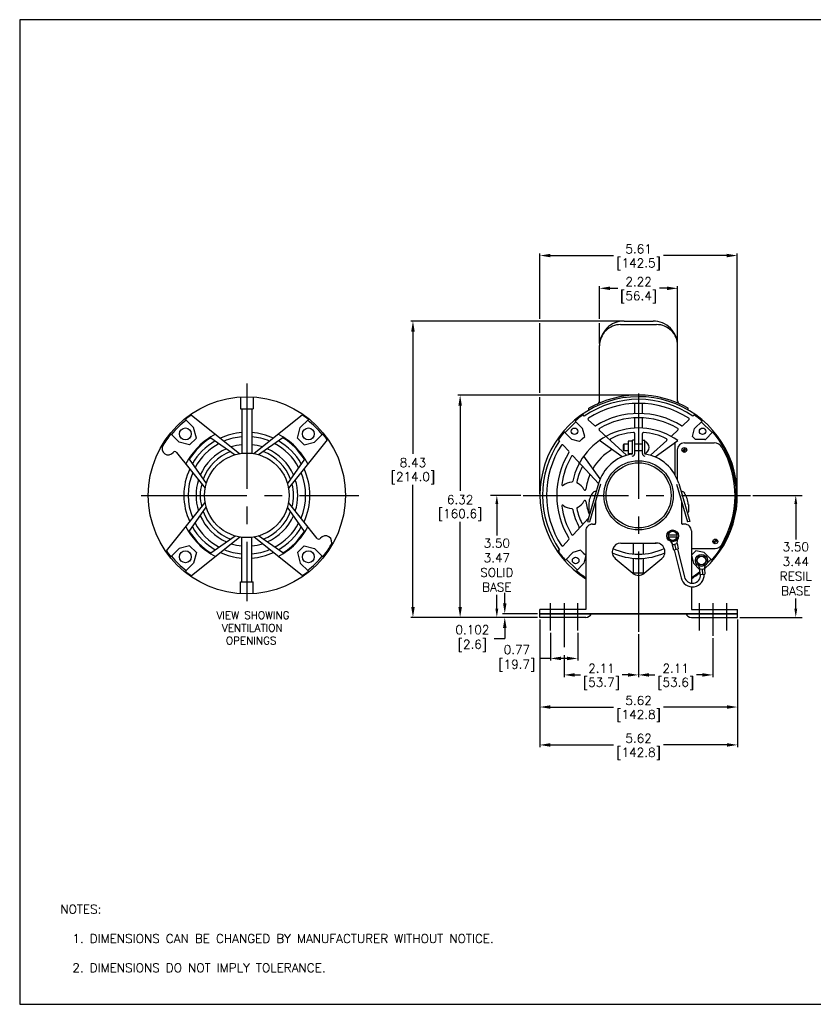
# Model space of a CAD drawing. Extents: x 897.4 to 937.4, y -8.5 to 19.5.
# Tile 1 of 2: x 897.4 to 920, y -8.5 to 19.5. Entities that reach past the tile are written whole.
import ezdxf

# ---------------------------------------------------------------- set-up
doc = ezdxf.new("R2010")
doc.units = 0
doc.header["$LTSCALE"] = 4
doc.header["$MEASUREMENT"] = 0
doc.linetypes.add('CENTER2', pattern=[1.125, 0.75, -0.125, 0.125, -0.125])
doc.layers.get('0').update_dxf_attribs({"linetype": 'CONTINUOUS'})
doc.layers.get('DEFPOINTS').update_dxf_attribs({"linetype": 'CONTINUOUS'})
for name, color, linetype in [('CENTER', 40, 'CENTER2'), ('DIMENSIONS', 140, 'CONTINUOUS'), ('DIMENSIONS @ 1', 140, 'CONTINUOUS'), ('TEXT', 140, 'CONTINUOUS'), ('TEXT @ 1', 140, 'CONTINUOUS')]:
    doc.layers.add(name, color=color, linetype=linetype)
doc.styles.add('ROMANS', font='romans.shx')
doc.styles.get("Standard").update_dxf_attribs({"font": 'romans.shx'})
doc.dimstyles.new('DIMSTYLE_1', dxfattribs={"dimtxt": 0.1, "dimasz": 0.15, "dimexe": 0.18, "dimexo": 0.0625, "dimgap": 0.09, "dimtad": 0, "dimtih": 1, "dimtoh": 1, "dimdec": 3, "dimzin": 4, "dimdsep": 46, "dimtxsty": 'Standard', "dimcen": 0.09, "dimadec": 0, "dimazin": 0, "dimtp": 0.005, "dimtm": 0.005, "dimtfac": 1, "dimtdec": 3, "dimtofl": 0, "dimtmove": 0, "dimatfit": 3, "dimfxl": 0, "dimtolj": 1, "dimtzin": 4, "dimarcsym": 0})
doc.dimstyles.get("Standard").update_dxf_attribs({"dimtxt": 0.25, "dimasz": 0.3, "dimexe": 0.0625, "dimexo": 0.0625, "dimgap": 0.0625, "dimtad": 0, "dimtih": 1, "dimtoh": 1, "dimzin": 0, "dimdsep": 46, "dimtxsty": 'Standard', "dimcen": 0, "dimadec": 0, "dimazin": 0, "dimtfac": 1, "dimtofl": 0, "dimtmove": 0, "dimatfit": 3, "dimfxl": 0, "dimtolj": 1, "dimtzin": 0, "dimarcsym": 0})

# ---------------------------------------------------------------- blocks, each defined once
blk = doc.blocks.new('*D2')
at = {"layer": 'DEFPOINTS', "color": 0}
for p in [(912.496, 2.092), (913.271, 2.092), (912.496, 1.302)]:
    blk.add_point(p, dxfattribs=at)
at = {"layer": 'TEXT', "color": 0, "lineweight": -2}
for p, q in [((912.496, 2.03), (912.496, 1.24)), ((913.271, 2.03), (913.271, 1.24)), ((912.496, 1.302), (912.196, 1.302)), ((912.971, 1.302), (912.796, 1.302))]:
    blk.add_line(p, q, dxfattribs=at)
at = {"layer": 'TEXT', "color": 0}
for points in [[(912.796, 1.352), (912.796, 1.252), (912.496, 1.302)], [(912.971, 1.352), (912.971, 1.252), (913.271, 1.302)]]:
    blk.add_solid(points, dxfattribs=at)
at = {"layer": 'TEXT', "color": 0, "insert": (911.455, 1.302), "char_height": 0.25, "attachment_point": 5}
blk.add_mtext('\\A1; 0.77\\P [19.7]', dxfattribs=at)
blk = doc.blocks.new('*D3')
at = {"layer": 'DEFPOINTS', "color": 0}
for p in [(915.002, 2.057), (912.888, 1.46), (912.888, 0.833)]:
    blk.add_point(p, dxfattribs=at)
at = {"layer": 'TEXT', "color": 0, "lineweight": -2}
for p, q in [((915.002, 1.994), (915.002, 0.77)), ((912.888, 1.397), (912.888, 0.77)), ((913.188, 0.833), (913.352, 0.833)), ((914.702, 0.833), (914.537, 0.833))]:
    blk.add_line(p, q, dxfattribs=at)
at = {"layer": 'TEXT', "color": 0}
for points in [[(913.188, 0.883), (913.188, 0.783), (912.888, 0.833)], [(914.702, 0.883), (914.702, 0.783), (915.002, 0.833)]]:
    blk.add_solid(points, dxfattribs=at)
at = {"layer": 'TEXT', "color": 0, "char_height": 0.25, "attachment_point": 5}
for s, insert in [('\\A1;2.11', (913.945, 1.02)), ('\\A1;[53.7]', (913.945, 0.58))]:
    blk.add_mtext(s, dxfattribs=dict(at, insert=insert))
blk = doc.blocks.new('*D4')
at = {"layer": 'DEFPOINTS', "color": 0}
for p in [(915.002, 2.057), (917.113, 1.941), (917.113, 0.833)]:
    blk.add_point(p, dxfattribs=at)
at = {"layer": 'TEXT', "color": 0, "lineweight": -2}
for p, q in [((915.002, 1.994), (915.002, 0.77)), ((917.113, 1.879), (917.113, 0.77)), ((915.302, 0.833), (915.465, 0.833)), ((916.813, 0.833), (916.649, 0.833))]:
    blk.add_line(p, q, dxfattribs=at)
at = {"layer": 'TEXT', "color": 0}
for points in [[(915.302, 0.883), (915.302, 0.783), (915.002, 0.833)], [(916.813, 0.883), (916.813, 0.783), (917.113, 0.833)]]:
    blk.add_solid(points, dxfattribs=at)
at = {"layer": 'TEXT', "color": 0, "char_height": 0.25, "attachment_point": 5}
for s, insert in [('\\A1;2.11', (916.057, 1.02)), ('\\A1;[53.6]', (916.057, 0.58))]:
    blk.add_mtext(s, dxfattribs=dict(at, insert=insert))
blk = doc.blocks.new('*D5')
at = {"layer": 'DEFPOINTS', "color": 0}
for p in [(912.191, 2.571), (911.198, 2.469), (912.191, 2.469)]:
    blk.add_point(p, dxfattribs=at)
at = {"layer": 'TEXT', "color": 0, "lineweight": -2}
for p, q in [((911.198, 2.871), (911.198, 3.171)), ((912.128, 2.571), (911.135, 2.571)), ((912.128, 2.469), (911.135, 2.469)), ((911.198, 2.169), (911.198, 1.869)), ((910.898, 1.869), (911.198, 1.869))]:
    blk.add_line(p, q, dxfattribs=at)
at = {"layer": 'TEXT', "color": 0}
for points in [[(911.148, 2.871), (911.248, 2.871), (911.198, 2.571)], [(911.148, 2.169), (911.248, 2.169), (911.198, 2.469)]]:
    blk.add_solid(points, dxfattribs=at)
at = {"layer": 'TEXT', "color": 0, "insert": (910.192, 1.869), "char_height": 0.25, "attachment_point": 5}
blk.add_mtext('\\A1; 0.102\\P [2.6]', dxfattribs=at)
blk = doc.blocks.new('*D0')
at = {"layer": 'DEFPOINTS', "color": 0}
for p in [(918.182, 5.94), (919.47, 5.94), (917.813, 2.469)]:
    blk.add_point(p, dxfattribs=at)
at = {"layer": 'DIMENSIONS', "color": 0, "lineweight": -2}
for p, q in [((918.245, 5.94), (919.65, 5.94)), ((919.47, 5.69), (919.47, 4.688)), ((919.47, 2.719), (919.47, 3.008)), ((917.875, 2.469), (919.65, 2.469))]:
    blk.add_line(p, q, dxfattribs=at)
at = {"layer": 'DIMENSIONS', "color": 0}
for points in [[(919.428, 5.69), (919.511, 5.69), (919.47, 5.94)], [(919.428, 2.719), (919.511, 2.719), (919.47, 2.469)]]:
    blk.add_solid(points, dxfattribs=at)
at = {"layer": 'DIMENSIONS', "color": 0, "insert": (919.47, 3.848), "char_height": 0.25, "attachment_point": 5}
blk.add_mtext('\\A1;3.50\\P3.44\\PRESIL\\PBASE', dxfattribs=at)
blk = doc.blocks.new('*D1')
at = {"layer": 'DEFPOINTS', "color": 0}
for p in [(910.972, 5.94), (911.719, 5.94), (912.091, 2.469)]:
    blk.add_point(p, dxfattribs=at)
at = {"layer": 'DIMENSIONS', "color": 0, "lineweight": -2}
for p, q in [((911.656, 5.94), (910.792, 5.94)), ((910.972, 5.69), (910.972, 4.794)), ((910.972, 2.719), (910.972, 3.114)), ((912.028, 2.469), (910.792, 2.469))]:
    blk.add_line(p, q, dxfattribs=at)
at = {"layer": 'DIMENSIONS', "color": 0}
for points in [[(910.931, 5.69), (911.014, 5.69), (910.972, 5.94)], [(910.931, 2.719), (911.014, 2.719), (910.972, 2.469)]]:
    blk.add_solid(points, dxfattribs=at)
at = {"layer": 'DIMENSIONS', "color": 0, "insert": (910.972, 3.954), "char_height": 0.25, "attachment_point": 5}
blk.add_mtext('\\A1;3.50\\P3.47\\PSOLID\\PBASE', dxfattribs=at)
blk = doc.blocks.new('*D6')
at = {"layer": 'DEFPOINTS', "color": 0}
for p in [(912.191, 2.469), (917.813, 2.469), (912.191, -0.08)]:
    blk.add_point(p, dxfattribs=at)
at = {"layer": 'TEXT', "color": 0, "lineweight": -2}
for p, q in [((912.191, 2.406), (912.191, -0.143)), ((917.813, 2.406), (917.813, -0.143)), ((912.491, -0.08), (914.29, -0.08)), ((917.513, -0.08), (915.713, -0.08))]:
    blk.add_line(p, q, dxfattribs=at)
at = {"layer": 'TEXT', "color": 0}
for points in [[(912.491, -0.03), (912.491, -0.13), (912.191, -0.08)], [(917.513, -0.03), (917.513, -0.13), (917.813, -0.08)]]:
    blk.add_solid(points, dxfattribs=at)
at = {"layer": 'TEXT', "color": 0, "char_height": 0.25, "attachment_point": 5}
for s, insert in [('\\A1;5.62', (915.002, 0.107)), ('\\A1;[142.8]', (915.002, -0.333))]:
    blk.add_mtext(s, dxfattribs=dict(at, insert=insert))
blk = doc.blocks.new('*D35')
at = {"layer": 'DEFPOINTS', "color": 0}
for p in [(908.588, 10.896), (914.591, 10.896), (912.191, 2.469)]:
    blk.add_point(p, dxfattribs=at)
at = {"layer": 'DIMENSIONS', "color": 0, "lineweight": -2}
for p, q in [((914.529, 10.896), (908.526, 10.896)), ((908.588, 10.596), (908.588, 7.123)), ((908.588, 2.769), (908.588, 6.242)), ((912.128, 2.469), (908.526, 2.469))]:
    blk.add_line(p, q, dxfattribs=at)
at = {"layer": 'DIMENSIONS', "color": 0}
for points in [[(908.538, 10.596), (908.638, 10.596), (908.588, 10.896)], [(908.538, 2.769), (908.638, 2.769), (908.588, 2.469)]]:
    blk.add_solid(points, dxfattribs=at)
at = {"layer": 'DIMENSIONS', "color": 0, "char_height": 0.25, "attachment_point": 5}
for s, insert in [('\\A1;8.43', (908.588, 6.87)), ('\\A1;[214.0]', (908.588, 6.429))]:
    blk.add_mtext(s, dxfattribs=dict(at, insert=insert))
blk = doc.blocks.new('*D13')
at = {"layer": 'DEFPOINTS', "color": 0}
for p in [(909.929, 8.792), (915.002, 8.792), (912.191, 2.469)]:
    blk.add_point(p, dxfattribs=at)
at = {"layer": 'DIMENSIONS', "color": 0, "lineweight": -2}
for p, q in [((914.939, 8.792), (909.866, 8.792)), ((909.929, 8.492), (909.929, 6.071)), ((909.929, 2.769), (909.929, 5.19)), ((912.128, 2.469), (909.866, 2.469))]:
    blk.add_line(p, q, dxfattribs=at)
at = {"layer": 'DIMENSIONS', "color": 0}
for points in [[(909.879, 8.492), (909.979, 8.492), (909.929, 8.792)], [(909.879, 2.769), (909.979, 2.769), (909.929, 2.469)]]:
    blk.add_solid(points, dxfattribs=at)
at = {"layer": 'DIMENSIONS', "color": 0, "char_height": 0.25, "attachment_point": 5}
for s, insert in [('\\A1;6.32', (909.929, 5.818)), ('\\A1;[160.6]', (909.929, 5.377))]:
    blk.add_mtext(s, dxfattribs=dict(at, insert=insert))
blk = doc.blocks.new('*D14')
at = {"layer": 'DEFPOINTS', "color": 0}
for p in [(912.191, 2.469), (917.813, 2.469), (917.813, -1.158)]:
    blk.add_point(p, dxfattribs=at)
at = {"layer": 'DIMENSIONS', "color": 0, "lineweight": -2}
for p, q in [((912.191, 2.406), (912.191, -1.22)), ((917.813, 2.406), (917.813, -1.22)), ((912.491, -1.158), (914.29, -1.158)), ((917.513, -1.158), (915.713, -1.158))]:
    blk.add_line(p, q, dxfattribs=at)
at = {"layer": 'DIMENSIONS', "color": 0}
for points in [[(912.491, -1.108), (912.491, -1.208), (912.191, -1.158)], [(917.513, -1.108), (917.513, -1.208), (917.813, -1.158)]]:
    blk.add_solid(points, dxfattribs=at)
at = {"layer": 'DIMENSIONS', "color": 0, "char_height": 0.25, "attachment_point": 5}
for s, insert in [('\\A1;5.62', (915.002, -0.97)), ('\\A1;[142.8]', (915.002, -1.411))]:
    blk.add_mtext(s, dxfattribs=dict(at, insert=insert))
blk = doc.blocks.new('*D34')
at = {"layer": 'DEFPOINTS', "color": 0}
for p in [(916.112, 11.827), (913.891, 10.196), (916.112, 10.196)]:
    blk.add_point(p, dxfattribs=at)
at = {"layer": 'DIMENSIONS', "color": 0, "lineweight": -2}
for p, q in [((913.891, 10.958), (913.891, 11.89)), ((914.191, 11.827), (914.409, 11.827)), ((915.812, 11.827), (915.594, 11.827)), ((916.112, 10.258), (916.112, 11.89)), ((913.891, 10.258), (913.891, 10.833))]:
    blk.add_line(p, q, dxfattribs=at)
at = {"layer": 'DIMENSIONS', "color": 0}
for points in [[(914.191, 11.877), (914.191, 11.777), (913.891, 11.827)], [(915.812, 11.877), (915.812, 11.777), (916.112, 11.827)]]:
    blk.add_solid(points, dxfattribs=at)
at = {"layer": 'DIMENSIONS', "color": 0, "char_height": 0.25, "attachment_point": 5}
for s, insert in [('\\A1;2.22', (915.002, 12.015)), ('\\A1;[56.4]', (915.002, 11.574))]:
    blk.add_mtext(s, dxfattribs=dict(at, insert=insert))
blk = doc.blocks.new('*D33')
at = {"layer": 'DEFPOINTS', "color": 0}
for p in [(917.807, 12.759), (912.196, 5.94), (917.807, 5.94)]:
    blk.add_point(p, dxfattribs=at)
at = {"layer": 'DIMENSIONS', "color": 0, "lineweight": -2}
for p, q in [((912.196, 10.958), (912.196, 12.821)), ((912.496, 12.759), (914.29, 12.759)), ((917.507, 12.759), (915.713, 12.759)), ((917.807, 6.002), (917.807, 12.821)), ((912.196, 8.854), (912.196, 10.833)), ((912.196, 6.002), (912.196, 8.729))]:
    blk.add_line(p, q, dxfattribs=at)
at = {"layer": 'DIMENSIONS', "color": 0}
for points in [[(912.496, 12.809), (912.496, 12.709), (912.196, 12.759)], [(917.507, 12.809), (917.507, 12.709), (917.807, 12.759)]]:
    blk.add_solid(points, dxfattribs=at)
at = {"layer": 'DIMENSIONS', "color": 0, "char_height": 0.25, "attachment_point": 5}
for s, insert in [('\\A1;5.61', (915.002, 12.946)), ('\\A1;[142.5]', (915.002, 12.506))]:
    blk.add_mtext(s, dxfattribs=dict(at, insert=insert))

msp = doc.modelspace()

# ---------------------------------------------------------------- linework, layer by layer
for p, q in [((914.49146, 10.79571), (915.5116, 10.79571)), ((914.59149, 10.89574), (915.41157, 10.89574)), ((913.89125, 8.63138), (913.89125, 10.1975)), ((916.11181, 8.63138), (916.11181, 10.1975)), ((903.68644, 8.73579), (903.68644, 8.40072)), ((904.04656, 8.73579), (904.04656, 8.40072)), ((903.68644, 8.40072), (904.04656, 8.40072)), ((903.72645, 8.40072), (903.72645, 7.13334)), ((904.00655, 8.40072), (904.00655, 7.13334)), ((913.59114, 8.36562), (913.59114, 8.41842)), ((914.89172, 8.26307), (914.89172, 8.55346)), ((915.11134, 8.26307), (915.11134, 8.55346)), ((916.41191, 8.36562), (916.41191, 8.41842)), ((902.28617, 8.22514), (903.66437, 7.12441)), ((905.44683, 8.22514), (904.06863, 7.12441)), ((913.45828, 8.19296), (913.42263, 8.22612)), ((914.89172, 7.85237), (914.89172, 8.14289)), ((915.11134, 7.85237), (915.11134, 8.14289)), ((916.54478, 8.19296), (916.58043, 8.22612)), ((902.1177, 8.09893), (902.35003, 7.8666)), ((902.43058, 7.56678), (902.35003, 7.8666)), ((905.30242, 7.56678), (905.38297, 7.8666)), ((905.6153, 8.09893), (905.38297, 7.8666)), ((912.91144, 7.72226), (913.21913, 8.02996)), ((913.19674, 8.05235), (913.40902, 7.84007)), ((913.46943, 7.6152), (913.40902, 7.84007)), ((913.74688, 7.92452), (913.57267, 8.08657)), ((916.25617, 7.92452), (916.43039, 8.08657)), ((916.53363, 7.6152), (916.59404, 7.84007)), ((916.80632, 8.05235), (916.59404, 7.84007)), ((917.09162, 7.72227), (916.78392, 8.02996)), ((901.70744, 7.68866), (901.93977, 7.45634)), ((902.23959, 7.37579), (902.43058, 7.56678)), ((902.84097, 7.57564), (903.53275, 7.09426)), ((904.89203, 7.57564), (904.20025, 7.09426)), ((905.49341, 7.37579), (905.30242, 7.56678)), ((906.02556, 7.68866), (905.79323, 7.45634)), ((912.88905, 7.74466), (913.10132, 7.53237)), ((913.39781, 7.54359), (913.46943, 7.6152)), ((914.66164, 7.07864), (913.88343, 7.7959)), ((914.89172, 7.1328), (914.89172, 7.69994)), ((915.11134, 7.1328), (915.11134, 7.69994)), ((916.11892, 7.79688), (915.94198, 7.6323)), ((916.62092, 7.52791), (916.53363, 7.6152)), ((917.11401, 7.74466), (916.90173, 7.53237)), ((902.23959, 7.37579), (901.93977, 7.45634)), ((906.15176, 7.52019), (905.05104, 6.142)), ((905.49341, 7.37579), (905.79323, 7.45634)), ((912.75065, 7.48634), (912.71764, 7.52216)), ((913.01807, 7.19622), (912.85667, 7.37133)), ((913.32619, 7.47197), (913.10132, 7.53237)), ((913.39781, 7.54359), (913.32619, 7.47197)), ((914.53263, 7.03186), (913.89044, 7.50039)), ((914.5799, 7.39539), (914.56478, 7.37038)), ((914.56478, 7.37038), (914.56478, 7.23034)), ((914.5799, 7.39539), (914.5799, 7.20532)), ((914.70515, 7.39539), (914.5799, 7.39539)), ((914.70495, 7.37038), (914.70495, 7.23034)), ((914.70515, 7.48467), (914.70515, 7.11604)), ((914.8287, 7.48467), (914.70515, 7.48467)), ((914.8287, 7.11604), (914.8287, 7.51294)), ((914.89172, 7.51294), (914.8287, 7.51294)), ((915.11134, 7.39539), (914.89172, 7.39539)), ((915.11134, 7.51294), (915.17436, 7.51294)), ((915.17436, 7.12705), (915.17436, 7.51294)), ((915.34142, 7.07864), (915.80098, 7.50221)), ((915.47043, 7.03186), (916.11262, 7.50039)), ((916.04189, 6.51429), (916.04189, 7.44878)), ((916.24335, 7.19682), (916.33802, 7.28741)), ((916.30198, 7.43039), (917.15421, 7.43039)), ((916.88514, 7.52791), (916.62092, 7.52791)), ((916.88514, 7.52791), (916.90173, 7.53237)), ((901.86678, 7.16268), (902.68196, 6.142)), ((913.86274, 6.27978), (913.14524, 7.05823)), ((913.90954, 6.40876), (913.441, 7.05095)), ((914.56478, 7.23034), (914.5799, 7.20532)), ((914.70515, 7.20532), (914.5799, 7.20532)), ((914.8287, 7.11604), (914.70515, 7.11604)), ((915.11134, 7.20532), (914.89172, 7.20532)), ((916.10191, 7.23031), (916.10191, 6.38874)), ((916.26367, 7.17471), (916.35921, 7.26615)), ((902.23072, 6.9654), (902.71212, 6.27362)), ((905.50228, 6.9654), (905.02089, 6.27362)), ((913.86043, 6.27185), (913.54879, 5.20062)), ((913.92094, 6.25423), (913.6093, 5.18302)), ((916.08212, 6.25423), (916.39376, 5.18302)), ((916.14263, 6.27185), (916.45427, 5.20062)), ((913.79717, 6.05441), (913.78737, 6.05441)), ((916.21569, 6.05441), (916.21318, 6.05441)), ((901.58125, 4.35955), (902.68196, 5.73774)), ((902.23072, 4.91434), (902.71212, 5.60612)), ((905.50228, 4.91434), (905.02089, 5.60612)), ((905.86622, 4.71706), (905.05104, 5.73774)), ((913.58604, 5.67928), (913.58604, 5.47286)), ((913.78111, 5.77357), (913.78111, 5.1491)), ((916.22195, 5.77358), (916.22195, 5.1491)), ((916.41703, 5.67928), (916.41703, 5.47286)), ((913.57374, 5.2864), (913.14524, 4.8215)), ((913.54879, 5.20062), (913.6093, 5.18302)), ((913.69108, 5.11909), (913.7511, 5.11909)), ((916.31199, 5.11909), (916.25196, 5.11909)), ((916.45427, 5.20062), (916.39376, 5.18302)), ((902.84097, 4.30409), (903.53275, 4.78549)), ((904.89203, 4.30409), (904.20025, 4.78549)), ((913.50101, 4.92902), (913.50082, 2.69292)), ((915.96982, 4.93237), (915.84478, 4.86018)), ((915.84478, 4.86018), (915.84478, 4.71579)), ((915.84478, 4.81299), (916.09486, 4.81299)), ((915.84478, 4.76298), (916.09486, 4.76298)), ((916.09486, 4.86018), (915.96982, 4.93237)), ((916.09486, 4.71579), (916.09486, 4.86018)), ((916.50205, 4.92902), (916.50205, 3.44002)), ((902.23959, 4.50395), (901.93977, 4.4234)), ((902.43058, 4.31296), (902.23959, 4.50395)), ((902.28618, 3.65461), (903.66438, 4.75533)), ((903.72645, 3.47902), (903.72645, 4.74639)), ((904.00655, 3.47902), (904.00655, 4.74639)), ((905.44683, 3.65462), (904.06863, 4.75533)), ((905.30242, 4.31296), (905.49341, 4.50395)), ((905.49341, 4.50395), (905.79323, 4.4234)), ((913.01807, 4.68353), (912.85667, 4.50841)), ((914.50136, 4.5839), (915.5017, 4.5839)), ((914.86148, 4.27093), (914.86148, 4.5839)), ((915.14158, 4.27093), (915.14158, 4.5839)), ((915.84478, 4.71579), (915.96982, 4.6436)), ((915.90811, 4.6322), (915.96679, 4.53756)), ((915.95892, 4.53565), (916.09503, 4.56864)), ((915.95892, 4.53565), (915.99503, 4.38667)), ((915.96982, 4.6436), (916.09486, 4.71579)), ((916.02698, 4.55215), (916.06308, 4.40316)), ((916.096, 4.67774), (916.08716, 4.56673)), ((916.09503, 4.56864), (916.13114, 4.41965)), ((917.12412, 4.59591), (917.21879, 4.68651)), ((917.14443, 4.57381), (917.23997, 4.66526)), ((901.70744, 4.19107), (901.93977, 4.4234)), ((902.43058, 4.31296), (902.35003, 4.01314)), ((905.30242, 4.31296), (905.38297, 4.01314)), ((906.02556, 4.19107), (905.79323, 4.4234)), ((912.75065, 4.39338), (912.71764, 4.35756)), ((912.92087, 4.09848), (913.12941, 4.31444)), ((913.35319, 4.37876), (913.12941, 4.31444)), ((913.42605, 4.3084), (913.35319, 4.37876)), ((913.42605, 4.3084), (913.4989, 4.23805)), ((913.4989, 4.23805), (913.44243, 4.01215)), ((915.99503, 4.38667), (916.13114, 4.41965)), ((916.01447, 4.39138), (916.20793, 3.59311)), ((916.11169, 4.41494), (916.30515, 3.61667)), ((916.50205, 4.42935), (917.18274, 4.42935)), ((916.62975, 4.35933), (916.50416, 4.23805)), ((916.50416, 4.23805), (916.56064, 4.01215)), ((916.86927, 4.31897), (916.62975, 4.35933)), ((916.64745, 4.08774), (916.71878, 4.21128)), ((916.71878, 4.21128), (916.86143, 4.21128)), ((916.86143, 4.21128), (916.93276, 4.08774)), ((917.08219, 4.09848), (916.86927, 4.31897)), ((902.1177, 3.78081), (902.35003, 4.01314)), ((905.6153, 3.78081), (905.38297, 4.01314)), ((912.94286, 4.12126), (913.25588, 3.81898)), ((913.23389, 3.79622), (913.44243, 4.01215)), ((914.3405, 4.14233), (914.84068, 3.72218)), ((914.86148, 3.73831), (914.86148, 4.15048)), ((915.14158, 3.73831), (915.14158, 4.15048)), ((915.16238, 3.72218), (915.66295, 4.14266)), ((916.73624, 3.83031), (916.56064, 4.01215)), ((916.71878, 3.9642), (916.64745, 4.08774)), ((916.70412, 3.94044), (916.74364, 3.84165)), ((916.86143, 3.9642), (916.71878, 3.9642)), ((916.93276, 4.08774), (916.86143, 3.9642)), ((916.89398, 3.95246), (916.86724, 3.84948)), ((916.93859, 4.00383), (917.0602, 4.12126)), ((914.82147, 3.73831), (915.18159, 3.73831)), ((916.73555, 3.84114), (916.87532, 3.84999)), ((916.73555, 3.84114), (916.74524, 3.68815)), ((916.74524, 3.68815), (916.88501, 3.697)), ((916.80544, 3.84556), (916.81513, 3.69257)), ((916.87532, 3.84999), (916.88501, 3.697)), ((903.68644, 3.14395), (903.68644, 3.47902)), ((903.68644, 3.47902), (904.04656, 3.47902)), ((904.04656, 3.14395), (904.04656, 3.47902)), ((916.50205, 3.33939), (916.50224, 2.69292)), ((912.19056, 2.46884), (912.19056, 2.69292)), ((913.50082, 2.69292), (912.19056, 2.69292)), ((917.8125, 2.57088), (912.19056, 2.57088)), ((917.8125, 2.55751), (912.19056, 2.55751)), ((916.50224, 2.69292), (917.8125, 2.69292)), ((917.8125, 2.46884), (917.8125, 2.69292)), ((913.50082, 2.46884), (912.19056, 2.46884)), ((912.19056, 2.29407), (912.19056, 1.13424)), ((916.50224, 2.46884), (917.8125, 2.46884)), ((917.8125, 2.34457), (917.8125, 0.34181))]:
    msp.add_line(p, q)
for centre, radius in [((903.8665, 5.93987), 2.80172), ((902.11846, 7.68791), 0.16906), ((905.61454, 7.68791), 0.16906), ((913.1809, 7.7605), 0.09266), ((916.82216, 7.7605), 0.09266), ((916.30198, 7.23031), 0.06752), ((903.8665, 5.93987), 1.20166), ((915.00153, 5.93987), 0.98534), ((915.00153, 5.93987), 0.92532), ((915.96982, 4.78798), 0.16756), ((917.18274, 4.62941), 0.06752), ((902.11846, 4.19183), 0.16906), ((905.61454, 4.19183), 0.16906), ((916.7901, 4.08774), 0.17056), ((916.7901, 4.08774), 0.12354), ((913.21296, 4.08774), 0.09266)]:
    msp.add_circle(centre, radius)
for centre, radius, start, end in [((914.59149, 10.1955), 0.70024, 89.999966, 180), ((914.49146, 10.1955), 0.60021, 89.999966, 180), ((915.41157, 10.1955), 0.70024, 0, 90.000034), ((915.5116, 10.1955), 0.60021, 0, 90.000034), ((915.00153, 5.93987), 2.80597, 311.85534, 237.672384), ((915.00153, 5.93987), 2.85173, 60.35853, 119.64147), ((915.00153, 5.93987), 2.73094, 55.590911, 124.409103), ((915.00153, 5.93987), 2.6159, 56.998694, 123.00132), ((913.79122, 8.63138), 0.10003, 287.758593, 359.999932), ((916.21184, 8.63138), 0.10003, 180.000068, 252.241407), ((903.8665, 5.93987), 2.77846, 124.62918, 129.0068), ((903.8665, 5.93987), 2.77846, 50.993175, 55.370812), ((915.00153, 5.93987), 2.77846, 124.629199, 130.508688), ((913.5931, 8.10854), 0.03001, 123.00132, 227.074387), ((915.00153, 5.93987), 2.3258, 58.40593, 121.594077), ((915.00153, 5.93987), 2.20576, 59.72347, 120.276571), ((916.40996, 8.10854), 0.03001, 312.925695, 56.998885), ((915.00153, 5.93987), 2.77846, 49.491332, 55.370804), ((903.8665, 5.93987), 2.75095, 128.946667, 141.053346), ((903.8665, 5.93987), 2.75095, 38.946668, 51.05333), ((915.00153, 5.93987), 1.91566, 54.549251, 167.987349), ((913.76732, 7.9465), 0.03001, 227.074387, 301.594268), ((913.90457, 7.81886), 0.03001, 120.276571, 227.074387), ((916.09849, 7.81886), 0.03001, 312.925695, 59.72347), ((916.23573, 7.9465), 0.03001, 238.405923, 312.925695), ((903.8665, 5.93987), 2.77846, 140.993241, 149.250012), ((903.8665, 5.93987), 1.95067, 117.193145, 152.806911), ((903.8665, 5.93987), 1.93067, 122.085205, 147.914902), ((903.8665, 5.93987), 1.79062, 94.485827, 114.870305), ((903.8665, 5.93987), 1.67058, 94.808894, 112.796943), ((903.8665, 5.93987), 1.79062, 65.129732, 85.514185), ((903.8665, 5.93987), 1.67058, 67.203105, 85.191144), ((903.8665, 5.93987), 1.95067, 27.193072, 62.806919), ((903.8665, 5.93987), 1.93067, 32.085197, 57.914849), ((903.8665, 5.93987), 2.77846, 34.629172, 39.006773), ((915.00153, 5.93987), 2.77846, 139.491303, 145.285445), ((914.08151, 7.65428), 0.03001, 227.074387, 298.219638), ((915.00153, 5.93987), 1.79562, 94.542053, 116.185087), ((914.86171, 7.69994), 0.03001, 0, 94.542053), ((915.14135, 7.69994), 0.03001, 85.457959, 180.000068), ((915.00153, 5.93987), 1.79562, 63.814915, 85.457959), ((915.92155, 7.65428), 0.03001, 241.780389, 312.925695), ((915.00153, 5.93987), 2.77846, 318.491385, 40.508697), ((901.63127, 7.26969), 0.17756, 149.248266, 322.549162), ((903.8665, 5.93987), 1.79062, 120.161384, 149.838727), ((903.8665, 5.93987), 1.67058, 118.225433, 151.774678), ((903.8665, 5.93987), 1.4455, 95.559918, 107.810326), ((903.8665, 5.93987), 1.4455, 72.189705, 84.440135), ((903.8665, 5.93987), 1.67058, 28.225322, 61.77469), ((903.8665, 5.93987), 1.79062, 30.161268, 59.838724), ((915.00153, 5.93987), 2.73094, 145.508815, 214.491276), ((915.00153, 5.93987), 2.6159, 146.927521, 213.07247), ((912.8346, 7.35098), 0.03001, 42.666716, 146.927521), ((914.22241, 7.52427), 0.03001, 116.185087, 227.33339), ((915.1239, 7.30035), 0.18051, 286.233884, 73.766225), ((915.78064, 7.52427), 0.03001, 312.666815, 63.814915), ((916.30198, 7.23031), 0.20007, 90.000034, 180.000068), ((917.15421, 7.1803), 0.25009, 30.2673, 90.000034), ((915.01153, 5.92987), 2.73094, 329.080469, 30.267149), ((901.81988, 7.12524), 0.06002, 38.613026, 142.549217), ((903.8665, 5.93987), 1.4455, 113.590796, 156.409253), ((903.8665, 5.93987), 1.32546, 110.343093, 159.656923), ((903.8665, 5.93987), 1.32546, 20.343117, 69.65689), ((903.8665, 5.93987), 1.4455, 23.590776, 66.40922), ((915.00153, 5.93987), 2.3258, 148.354547, 211.645594), ((915.00153, 5.93987), 2.20576, 149.69075, 171.861544), ((912.996, 7.17587), 0.03001, 328.354615, 42.666706), ((913.12318, 7.0379), 0.03001, 42.666716, 149.69075), ((915.00153, 5.93987), 1.50552, 120.158725, 149.841344), ((915.00153, 5.93987), 1.18841, 99.182517, 163.779188), ((914.80869, 7.1328), 0.02001, 279.18027, 303.120993), ((914.80869, 7.1328), 0.08303, 279.182067, 0.000137), ((915.19437, 7.13279), 0.08303, 180.000068, 260.81718), ((915.19437, 7.13279), 0.02001, 180.000068, 260.816489), ((915.00153, 5.93987), 1.18841, 16.220839, 80.817582), ((915.00153, 5.93987), 1.79562, 153.814904, 167.892801), ((913.28717, 6.85997), 0.03001, 331.77732, 42.666706), ((913.41712, 6.71898), 0.03001, 42.666716, 153.814904), ((903.8665, 5.93987), 1.79062, 155.129692, 204.870324), ((903.8665, 5.93987), 1.67058, 157.203061, 202.79697), ((903.8665, 5.93987), 1.67058, 337.20303, 22.796939), ((903.8665, 5.93987), 1.79062, 335.12973, 24.870303), ((915.00153, 5.93987), 1.50552, 157.175979, 173.439157), ((913.58623, 6.5355), 0.03001, 337.175938, 42.666706), ((903.8665, 5.93987), 1.4455, 162.189776, 197.810343), ((903.8665, 5.93987), 1.32546, 165.708142, 194.291893), ((903.8665, 5.93987), 1.32546, 345.708115, 14.291854), ((903.8665, 5.93987), 1.4455, 342.189854, 17.810318), ((912.84769, 6.24788), 0.03001, 171.860238, 310.512197), ((913.11088, 5.93987), 0.37513, 91.755795, 130.512893), ((913.09847, 6.34482), 0.03001, 271.756281, 347.98602), ((913.27519, 6.31019), 0.03001, 167.892776, 246.070246), ((913.11088, 5.93987), 0.37513, 25.661854, 66.072663), ((913.47606, 6.11531), 0.03001, 205.660924, 353.439559), ((913.47624, 6.11493), 0.03001, 205.59984, 270.000109), ((914.14624, 5.67928), 0.56019, 144.581478, 180.000068), ((913.78754, 5.93437), 0.12004, 90.000034, 144.581526), ((916.21552, 5.93437), 0.12004, 35.418738, 94.550679), ((915.84901, 5.67928), 0.56019, 0, 35.418546), ((912.84769, 5.63185), 0.03001, 49.487807, 188.139762), ((915.00153, 5.93987), 2.20576, 188.138489, 210.309299), ((913.11088, 5.93987), 0.37513, 229.487355, 268.244367), ((913.11088, 5.93987), 0.37513, 293.927396, 334.338092), ((913.47606, 5.76442), 0.03001, 6.560441, 154.339213), ((913.47624, 5.7648), 0.03001, 90.000034, 154.399421), ((915.00153, 5.93987), 1.50552, 186.560985, 201.652641), ((903.8665, 5.93987), 1.4455, 203.590801, 246.409246), ((903.8665, 5.93987), 1.32546, 200.343215, 249.657064), ((903.8665, 5.93987), 1.32546, 290.34307, 339.656883), ((903.8665, 5.93987), 1.4455, 293.59074, 336.409213), ((913.09847, 5.53491), 0.03001, 12.013023, 88.243911), ((915.00153, 5.93987), 1.91566, 192.01279, 208.222736), ((913.27519, 5.56954), 0.03001, 113.926626, 192.10716), ((915.00153, 5.93987), 1.79562, 192.107317, 206.185157), ((913.62605, 5.47286), 0.04001, 180.000068, 256.438741), ((916.377, 5.47286), 0.04001, 285.907434, 0.000137), ((903.8665, 5.93987), 1.95067, 207.193182, 242.806947), ((903.8665, 5.93987), 1.79062, 210.161309, 239.838861), ((903.8665, 5.93987), 1.67058, 208.225363, 241.774697), ((903.8665, 5.93987), 1.67058, 298.225292, 331.774743), ((903.8665, 5.93987), 1.95067, 297.193067, 332.807023), ((903.8665, 5.93987), 1.79062, 300.161245, 329.838899), ((913.41712, 5.16075), 0.03001, 206.185096, 317.333294), ((913.69108, 4.92902), 0.19007, 90.000034, 180.000068), ((913.7511, 5.1491), 0.03001, 270.000109, 0.000137), ((916.25196, 5.1491), 0.03001, 180.000068, 270.000109), ((916.31199, 4.92902), 0.19007, 0, 90.000034), ((903.8665, 5.93987), 1.93067, 212.085193, 237.914819), ((903.8665, 5.93987), 1.93067, 302.085181, 327.914858), ((906.10173, 4.61005), 0.17756, 329.248338, 142.549358), ((913.12318, 4.84183), 0.03001, 210.309386, 317.333294), ((913.28717, 5.01976), 0.03001, 317.333294, 28.22268), ((915.96982, 4.78798), 0.12504, 11.310275, 168.689824), ((915.96982, 4.78798), 0.12504, 191.31019, 348.689779), ((903.8665, 5.93987), 1.4455, 252.189687, 264.440217), ((903.8665, 5.93987), 1.4455, 275.559983, 287.810394), ((905.91312, 4.75452), 0.06002, 218.613149, 322.549194), ((903.8665, 5.93987), 2.77846, 320.993309, 329.250088), ((912.8346, 4.52875), 0.03001, 221.566862, 317.333294), ((912.996, 4.70386), 0.03001, 317.333294, 31.645658), ((914.50136, 4.33381), 0.25009, 90.000034, 229.96865), ((915.5017, 4.33381), 0.25009, 310.148717, 96.15608), ((917.18274, 4.62941), 0.20007, 270.000109, 329.080469), ((903.8665, 5.93987), 2.77846, 214.629237, 219.006896), ((903.8665, 5.93987), 2.75095, 218.946686, 231.053385), ((903.8665, 5.93987), 1.79062, 245.129906, 265.51419), ((903.8665, 5.93987), 1.67058, 247.203225, 265.191122), ((903.8665, 5.93987), 1.67058, 274.808998, 292.796983), ((903.8665, 5.93987), 1.79062, 274.485959, 294.870282), ((903.8665, 5.93987), 2.75095, 308.946647, 321.053414), ((915.00153, 5.93987), 2.77846, 214.714551, 221.508693), ((915.00153, 5.93561), 1.79062, 245.271657, 294.728453), ((915.00153, 5.93561), 1.67058, 244.096532, 295.903453), ((903.8665, 5.93987), 2.77846, 230.993204, 235.370812), ((903.8665, 5.93987), 2.77846, 304.665121, 309.006937), ((915.00153, 5.93987), 2.77846, 230.491445, 237.312665), ((915.00153, 3.91367), 0.25009, 229.992019, 310.030033), ((916.53222, 3.6717), 0.33367, 193.622965, 4.130246), ((916.53222, 3.6717), 0.23364, 193.622965, 4.347452), ((915.00153, 5.93987), 2.77846, 302.687298, 308.730849), ((915.00153, 5.93987), 2.80597, 302.32757, 308.336886), ((913.50082, 2.6359), 0.16706, 270.000109, 340.771353), ((916.50224, 2.6359), 0.16706, 199.228796, 270.000109)]:
    msp.add_arc(centre, radius, start, end)
at = {"layer": 'CENTER'}
for p, q in [((903.8665, 9.12053), (903.8665, 2.93468)), ((915.00153, 8.84054), (915.00153, 2.05699)), ((900.86547, 5.93987), (907.05076, 5.93987)), ((911.71875, 5.93987), (918.18203, 5.93987)), ((912.49591, 2.09206), (912.49591, 2.87557)), ((912.88322, 2.87557), (912.88798, 1.62547)), ((913.27053, 2.09206), (913.27053, 2.87557)), ((916.73253, 2.09206), (916.73253, 2.87557)), ((917.11118, 2.87557), (917.11279, 1.94141)), ((917.50715, 2.09206), (917.50715, 2.87557))]:
    msp.add_line(p, q, dxfattribs=at)
at = {"layer": 'DEFPOINTS'}
msp.add_lwpolyline([(897.40933, -8.5339), (937.40933, -8.5339), (937.40933, 19.4661), (897.40933, 19.4661)], close=True, dxfattribs=at)
at = {"layer": 'DIMENSIONS'}
for p, q in [((912.19556, 8.96082), (912.19556, 9.72361)), ((912.19556, 5.97925), (912.19556, 8.4965))]:
    msp.add_line(p, q, dxfattribs=at)

# ---------------------------------------------------------------- texts
at = {"layer": 'DIMENSIONS', "insert": (902.8491, 2.63956), "char_height": 0.216375, "attachment_point": 1, "style": 'ROMANS'}
msp.add_mtext_dynamic_manual_height_columns('{\\W1.03595; }VIEW SHOWING \\P{\\W2.08357; }VENTILATION\\P{\\W2.84548; }OPENINGS', width=2.766614, gutter_width=1.25, heights=[0], dxfattribs=at)
at = {"layer": 'TEXT', "insert": (898.56246, -5.70529), "char_height": 0.25, "attachment_point": 1, "style": 'ROMANS'}
msp.add_mtext_dynamic_manual_height_columns('NOTES:\\P\\P  1. DIMENSIONS CAN BE CHANGED BY MANUFACTURER WITHOUT NOTICE.\\P\\P  2. DIMENSIONS DO NOT IMPLY TOLERANCE.', width=22.7876259, gutter_width=1.75, heights=[0], dxfattribs=at)

# ---------------------------------------------------------------- dimensions: what is measured, and where the dimension line sits
at = {"layer": 'DIMENSIONS'}
for base, p1, p2, text, picture, middle in [((910.97238, 5.93987), (912.09053, 2.46884), (911.71875, 5.93987), '3.50\\P3.47\\PSOLID\\PBASE', '*D1', (910.97238, 3.95435)), ((919.46982, 5.93987), (917.8125, 2.46884), (918.18203, 5.93987), '3.50\\P3.44\\PRESIL\\PBASE', '*D0', (919.46982, 3.84848))]:
    dim = msp.add_linear_dim(base=base, p1=p1, p2=p2, angle=90, text=text, dimstyle='DIMSTYLE_1', override={"dimtxt": 0.25, "dimasz": 0.25}, dxfattribs=at)
    dim.commit()
    dim.dimension.update_dxf_attribs({"geometry": picture, "text_midpoint": middle, "dimtype": 160})
at = {"layer": 'DIMENSIONS @ 1'}
for base, p1, p2, picture, middle in [((917.8075, 12.7587), (912.19556, 5.93987), (917.8075, 5.93987), '*D33', (915.00153, 12.7587)), ((916.11181, 11.82747), (913.89125, 10.1955), (916.11181, 10.1955), '*D34', (915.00153, 11.82747)), ((917.8125, -1.1576), (912.19056, 2.46884), (917.8125, 2.46884), '*D14', (915.00153, -1.1576))]:
    dim = msp.add_linear_dim(base=base, p1=p1, p2=p2, dimstyle='Standard', override={"dimscale": 1, "dimpost": '\\X', "dimtix": 0, "dimtofl": 0, "dimtmove": 0, "dimatfit": 3}, dxfattribs=at)
    dim.commit()
    dim.dimension.update_dxf_attribs({"geometry": picture, "text_midpoint": middle})
for base, p2, picture, middle in [((908.58847, 10.89574), (914.59149, 10.89574), '*D35', (908.58847, 6.68229)), ((909.92864, 8.7916), (915.00153, 8.7916), '*D13', (909.92864, 5.63022))]:
    dim = msp.add_linear_dim(base=base, p1=(912.19056, 2.46884), p2=p2, angle=90, dimstyle='Standard', override={"dimscale": 1, "dimpost": '\\X', "dimtix": 0, "dimtofl": 0, "dimtmove": 0, "dimatfit": 3}, dxfattribs=at)
    dim.commit()
    dim.dimension.update_dxf_attribs({"geometry": picture, "text_midpoint": middle})
at = {"layer": 'TEXT @ 1'}
for base, p1, p2, angle, override, picture, middle in [((911.19758, 2.46884), (912.19056, 2.57088), (912.19056, 2.46884), 90, {"dimscale": 1, "dimtxt": 0.25, "dimdec": 3, "dimpost": '\\X', "dimtix": 0, "dimtofl": 0, "dimtmove": 1, "dimatfit": 3}, '*D5', (910.88229, 2.04138)), ((912.49591, 1.3022), (913.27053, 2.09206), (912.49591, 2.09206), 180, {"dimscale": 1, "dimpost": '\\X', "dimtix": 0, "dimtofl": 0, "dimtmove": 0, "dimatfit": 3}, '*D2', (911.45483, 1.3022))]:
    dim = msp.add_linear_dim(base=base, p1=p1, p2=p2, angle=angle, text=' <>', dimstyle='Standard', override=override, dxfattribs=at)
    dim.commit()
    dim.dimension.update_dxf_attribs({"geometry": picture, "text_midpoint": middle, "dimtype": 128})
for base, p1, p2, override, picture, middle in [((912.19056, -0.08034), (917.8125, 2.46884), (912.19056, 2.46884), {"dimscale": 1, "dimpost": '\\X', "dimtix": 0, "dimtofl": 0, "dimtmove": 0, "dimatfit": 3}, '*D6', (915.00153, -0.08034)), ((912.88798, 0.83293), (915.00153, 2.05699), (912.88798, 1.45965), {"dimscale": 1, "dimtxt": 0.25, "dimpost": '\\X', "dimtix": 0, "dimtofl": 0, "dimtmove": 0, "dimatfit": 3}, '*D3', (913.94475, 0.83293)), ((917.11279, 0.83293), (915.00153, 2.05699), (917.11279, 1.94141), {"dimscale": 1, "dimtxt": 0.25, "dimpost": '\\X', "dimtix": 0, "dimtofl": 0, "dimtmove": 0, "dimatfit": 3}, '*D4', (916.05716, 0.83293))]:
    dim = msp.add_linear_dim(base=base, p1=p1, p2=p2, angle=180, dimstyle='Standard', override=override, dxfattribs=at)
    dim.commit()
    dim.dimension.update_dxf_attribs({"geometry": picture, "text_midpoint": middle})

doc.saveas('drawing.dxf')
